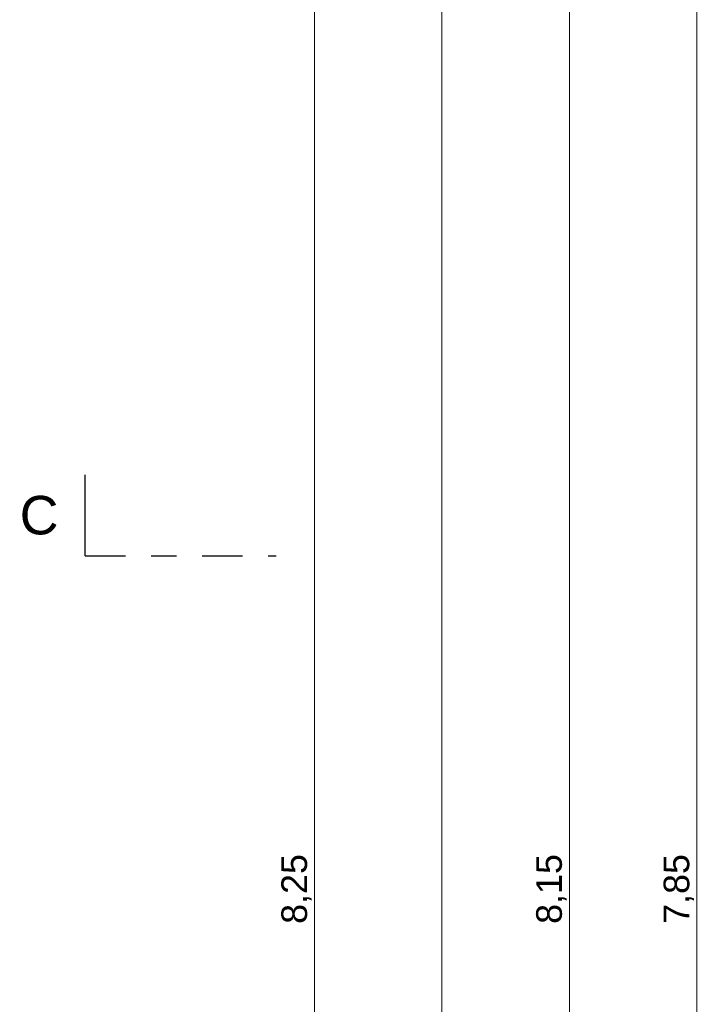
# Model space of a CAD drawing. Header units: metres. Extents: x -180 to 4, y -50 to 6.
# Tile 22 of 256: x -179.93 to -177.26, y -27.52 to -23.66. Entities that reach past the tile are written whole.
import ezdxf

# ---------------------------------------------------------------- set-up
doc = ezdxf.new("R2010")
doc.units = ezdxf.units.M
doc.header["$LTSCALE"] = 0.05
doc.header["$PDMODE"] = 1
doc.header["$PDSIZE"] = -2
doc.linetypes.add('Linienart-53', pattern=[5.291531, 3.175, -1.058062, 0.352704, -0.705764])
doc.layers.get('0').update_dxf_attribs({"lineweight": 25})
doc.layers.add('70 -72 Beschriftung- 6 Schnittverläufe', color=7, linetype='Linienart-53', lineweight=25)
doc.layers.add('Keine', color=7, linetype='Continuous', lineweight=9)
doc.layers.add('70 -76 Bemaßung- 2 Allgemein', color=7, linetype='Continuous', lineweight=5, true_color=0x6666cc)
doc.styles.add('Arial', font='arial.ttf')
doc.dimstyles.new('k+k 1_50', dxfattribs={"dimtxt": 0.100689, "dimasz": 0.05302, "dimexe": 0.05, "dimexo": 0.15, "dimgap": 0.01, "dimtad": 1, "dimdec": 3, "dimtxsty": 'Arial', "dimblk": 'VW_SLASH', "dimblk1": 'VW_SLASH', "dimblk2": 'VW_SLASH', "dimcen": 0, "dimdle": 0.05, "dimadec": 3, "dimazin": 0, "dimtfac": 0.75, "dimtdec": 3, "dimtix": 1, "dimtmove": 0, "dimatfit": 0, "dimldrblk": 'VW_SLASH-1', "dimfxl": 0.125, "dimfxlon": 1, "dimfrac": 2, "dimtolj": 1, "dimarcsym": 0})

# ---------------------------------------------------------------- blocks, each defined once
blk = doc.blocks.new('VW_SLASH')
at = {"color": 0, "linetype": 'ByBlock', "lineweight": -2, "transparency": 16777216}
blk.add_line((0.943, 0), (-1, 0), dxfattribs=at)
at = {"color": 0, "lineweight": 20, "transparency": 16777216, "flags": 128}
blk.add_lwpolyline([(0.5, 0.5), (-0.5, -0.5)], dxfattribs=at)
blk = doc.blocks.new('*D10947')
at = {"layer": '70 -76 Bemaßung- 2 Allgemein', "color": 0, "lineweight": -2}
for p, q in [((-178.643, -22.947), (-178.818, -22.947)), ((-178.768, -31.144), (-178.768, -23.0001)), ((-178.643, -31.197), (-178.818, -31.197))]:
    blk.add_line(p, q, dxfattribs=at)
at = {"layer": 'Defpoints', "color": 0}
for p in [(-178.768, -22.947), (-178.268, -22.947), (-178.268, -31.197)]:
    blk.add_point(p, dxfattribs=at)
at = {"layer": '70 -76 Bemaßung- 2 Allgemein', "color": 0, "lineweight": -2, "xscale": 0.05302001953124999, "yscale": 0.05302001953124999, "zscale": 0.05302001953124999}
for p, rotation in [((-178.768, -22.947), 90), ((-178.768, -31.197), 270)]:
    blk.add_blockref('VW_SLASH', p, dxfattribs=dict(at, rotation=rotation))
at = {"layer": '70 -76 Bemaßung- 2 Allgemein', "color": 0, "insert": (-178.8385, -27.072), "char_height": 0.10069, "attachment_point": 5, "rotation": 90, "style": 'Arial'}
blk.add_mtext('\\A1;8,25', dxfattribs=at)
blk = doc.blocks.new('VW_SLASH-1')
at = {"color": 0, "linetype": 'ByBlock', "lineweight": -2, "transparency": 16777216}
blk.add_line((0.943, 0), (-1, 0), dxfattribs=at)
at = {"color": 0, "lineweight": 5, "transparency": 16777216, "flags": 128}
blk.add_lwpolyline([(0.5, 0.5), (-0.5, -0.5)], dxfattribs=at)
blk = doc.blocks.new('*D11041')
at = {"layer": '70 -76 Bemaßung- 2 Allgemein', "color": 0, "lineweight": -2}
for p, q in [((-178.143, -12.294), (-178.318, -12.294)), ((-178.268, -31.144), (-178.268, -12.3471)), ((-178.143, -31.197), (-178.318, -31.197))]:
    blk.add_line(p, q, dxfattribs=at)
at = {"layer": 'Defpoints', "color": 0}
for p in [(-178.268, -12.294), (-175.371, -12.294), (-177.768, -31.197)]:
    blk.add_point(p, dxfattribs=at)
at = {"layer": '70 -76 Bemaßung- 2 Allgemein', "color": 0, "lineweight": -2, "xscale": 0.05302001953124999, "yscale": 0.05302001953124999, "zscale": 0.05302001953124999}
for p, rotation in [((-178.268, -12.294), 90), ((-178.268, -31.197), 270)]:
    blk.add_blockref('VW_SLASH', p, dxfattribs=dict(at, rotation=rotation))
at = {"layer": '70 -76 Bemaßung- 2 Allgemein', "color": 0, "insert": (-178.3561, -21.7455), "char_height": 0.100689, "attachment_point": 5, "rotation": 90, "style": 'Arial'}
blk.add_mtext('\\A1;18,90\\S3^ ;', dxfattribs=at)
blk = doc.blocks.new('*D11342')
at = {"layer": '70 -76 Bemaßung- 2 Allgemein', "color": 0, "lineweight": -2}
for p, q in [((-177.643, -22.997), (-177.818, -22.997)), ((-177.768, -31.094), (-177.768, -23.0501)), ((-177.643, -31.147), (-177.818, -31.147))]:
    blk.add_line(p, q, dxfattribs=at)
at = {"layer": 'Defpoints', "color": 0}
for p in [(-177.768, -22.997), (-176.018, -22.997), (-176.018, -31.147)]:
    blk.add_point(p, dxfattribs=at)
at = {"layer": '70 -76 Bemaßung- 2 Allgemein', "color": 0, "lineweight": -2, "xscale": 0.05302001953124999, "yscale": 0.05302001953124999, "zscale": 0.05302001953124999}
for p, rotation in [((-177.768, -22.997), 90), ((-177.768, -31.147), 270)]:
    blk.add_blockref('VW_SLASH', p, dxfattribs=dict(at, rotation=rotation))
at = {"layer": '70 -76 Bemaßung- 2 Allgemein', "color": 0, "insert": (-177.8385, -27.072), "char_height": 0.10069, "attachment_point": 5, "rotation": 90, "style": 'Arial'}
blk.add_mtext('\\A1;8,15', dxfattribs=at)
blk = doc.blocks.new('*D11527')
at = {"layer": '70 -76 Bemaßung- 2 Allgemein', "color": 0, "lineweight": -2}
for p, q in [((-177.143, -23.147), (-177.318, -23.147)), ((-177.268, -30.944), (-177.268, -23.2001)), ((-177.143, -30.997), (-177.318, -30.997))]:
    blk.add_line(p, q, dxfattribs=at)
at = {"layer": 'Defpoints', "color": 0}
for p in [(-177.268, -23.147), (-99.221, -23.147), (-99.221, -30.997)]:
    blk.add_point(p, dxfattribs=at)
at = {"layer": '70 -76 Bemaßung- 2 Allgemein', "color": 0, "lineweight": -2, "xscale": 0.05302001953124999, "yscale": 0.05302001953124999, "zscale": 0.05302001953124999}
for p, rotation in [((-177.268, -23.147), 90), ((-177.268, -30.997), 270)]:
    blk.add_blockref('VW_SLASH', p, dxfattribs=dict(at, rotation=rotation))
at = {"layer": '70 -76 Bemaßung- 2 Allgemein', "color": 0, "insert": (-177.3385, -27.072), "char_height": 0.10069, "attachment_point": 5, "rotation": 90, "style": 'Arial'}
blk.add_mtext('\\A1;7,85', dxfattribs=at)
blk = doc.blocks.new('Gruppe-9830')
at = {"layer": 'Keine', "color": 7, "linetype": 'Continuous', "lineweight": 25, "transparency": 33554687}
blk.add_line((-179.668, -25.7651), (-179.668, -25.4476), dxfattribs=at)
at = {"color": 255, "linetype": 'Continuous', "lineweight": 5, "transparency": 33554687}
blk.add_wipeout([(-179.9251, -25.7281), (-179.768, -25.7281), (-179.768, -25.4847), (-179.9251, -25.4847)], dxfattribs=at).dxf.layer = 'Keine'
at = {"layer": 'Keine', "color": 7, "transparency": 33554687, "insert": (-179.9251, -25.6064), "char_height": 0.151, "attachment_point": 4, "line_spacing_factor": 0.970891, "style": 'Arial'}
blk.add_mtext('C', dxfattribs=at)
blk = doc.blocks.new('Gruppe-9831')
at = {"layer": '70 -72 Beschriftung- 6 Schnittverläufe', "transparency": 33554687}
blk.add_line((-179.668, -25.7651), (-178.918, -25.7651), dxfattribs=at)
at = {"layer": '70 -72 Beschriftung- 6 Schnittverläufe', "color": 7, "transparency": 33554687}
blk.add_blockref('Gruppe-9830', (0, 0), dxfattribs=at)
blk = doc.blocks.new('_Achsen (3D)')
at = {"layer": '70 -72 Beschriftung- 6 Schnittverläufe'}
blk.add_blockref('Gruppe-9831', (0, 0), dxfattribs=at)
blk = doc.blocks.new('Gruppe-9717')
at = {"layer": '70 -76 Bemaßung- 2 Allgemein'}
dim = blk.add_linear_dim(base=(-178.76799996, -22.94704198), p1=(-178.26799996, -31.19704198), p2=(-178.26799996, -22.94704198), angle=270, text='8,25', dimstyle='k+k 1_50', override={"dimtxt": 0.100689, "dimgap": 0.01, "dimdec": 8, "dimpost": '<>', "dimtxsty": 'Arial', "dimtmove": 2}, dxfattribs=at)
dim.commit()
dim.dimension.update_dxf_attribs({"geometry": '*D10947', "text_midpoint": (-178.8384635, -27.07204198)})
blk = doc.blocks.new('Gruppe-9724')
at = {"layer": '70 -76 Bemaßung- 2 Allgemein'}
dim = blk.add_linear_dim(base=(-178.26799996, -12.29404198), p1=(-177.76799996, -31.19704198), p2=(-175.37099996, -12.29404198), angle=270, text='18,90\\S3^ ;', dimstyle='k+k 1_50', override={"dimtxt": 0.100689, "dimgap": 0.01, "dimdec": 8, "dimpost": '<>', "dimtxsty": 'Arial', "dimtmove": 2}, dxfattribs=at)
dim.commit()
dim.dimension.update_dxf_attribs({"geometry": '*D11041', "text_midpoint": (-178.3561008, -21.74554198)})
blk = doc.blocks.new('Gruppe-9728')
at = {"layer": '70 -76 Bemaßung- 2 Allgemein'}
dim = blk.add_linear_dim(base=(-177.76799996, -22.99704198), p1=(-176.01799996, -31.14704198), p2=(-176.01799996, -22.99704198), angle=270, text='8,15', dimstyle='k+k 1_50', override={"dimtxt": 0.100689, "dimgap": 0.01, "dimdec": 8, "dimpost": '<>', "dimtxsty": 'Arial', "dimtmove": 2}, dxfattribs=at)
dim.commit()
dim.dimension.update_dxf_attribs({"geometry": '*D11342', "text_midpoint": (-177.8384635, -27.07204198)})
blk = doc.blocks.new('Gruppe-9732')
at = {"layer": '70 -76 Bemaßung- 2 Allgemein'}
dim = blk.add_linear_dim(base=(-177.26799996, -23.14704198), p1=(-99.22099996, -30.99704198), p2=(-99.22099996, -23.14704198), angle=270, text='7,85', dimstyle='k+k 1_50', override={"dimtxt": 0.100689, "dimgap": 0.01, "dimdec": 8, "dimpost": '<>', "dimtxsty": 'Arial', "dimtmove": 2}, dxfattribs=at)
dim.commit()
dim.dimension.update_dxf_attribs({"geometry": '*D11527', "text_midpoint": (-177.3384635, -27.07204198)})
blk = doc.blocks.new('_OG3_2D Bemaßung_ Beschriftung (2D)')
at = {"layer": '70 -76 Bemaßung- 2 Allgemein'}
for name in ['Gruppe-9728', 'Gruppe-9724', 'Gruppe-9732', 'Gruppe-9717']:
    blk.add_blockref(name, (0, 0), dxfattribs=at)

msp = doc.modelspace()

# ---------------------------------------------------------------- block references
at = {"layer": 'Keine', "color": 1}
msp.add_blockref('_OG3_2D Bemaßung_ Beschriftung (2D)', (0, 0), dxfattribs=at)

# ---------------------------------------------------------------- next in the draw order: block references
msp.add_blockref('_Achsen (3D)', (0, 0), dxfattribs=at)

doc.saveas('drawing.dxf')
